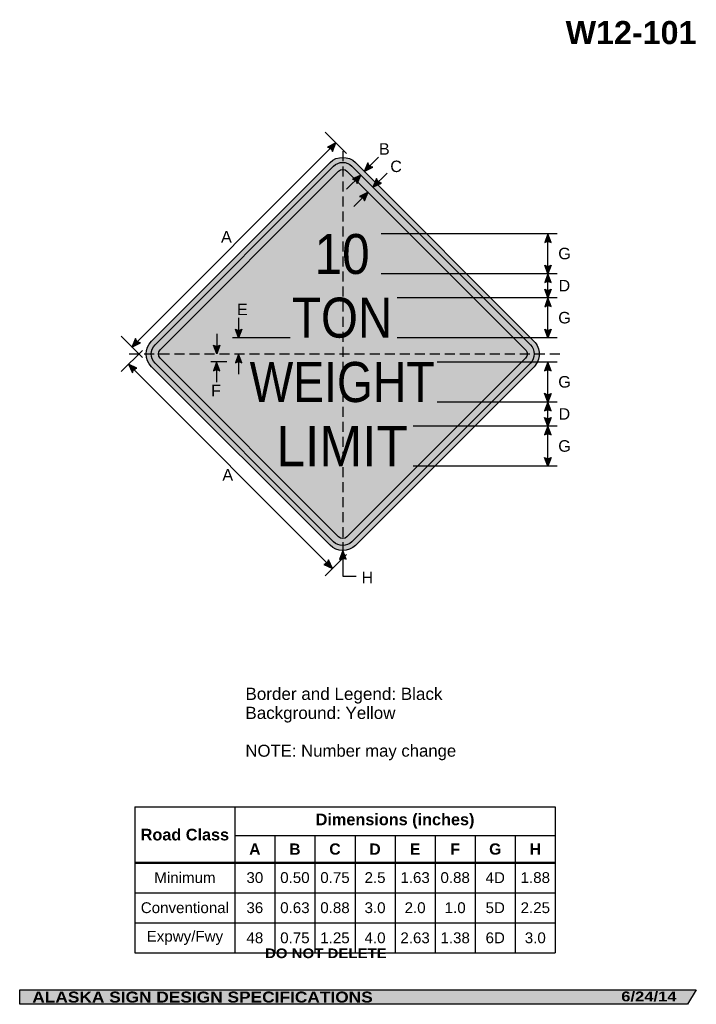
# Model space of a CAD drawing. Header units: feet. Extents: x 7 to 92, y 0 to 123.
import ezdxf
from ezdxf.enums import TextEntityAlignment as Align

# ---------------------------------------------------------------- set-up
doc = ezdxf.new("R2010")
doc.units = ezdxf.units.FT
doc.header["$MEASUREMENT"] = 0
doc.linetypes.add('DASHED2', pattern=[0.375, 0.25, -0.125])
doc.layers.add('Sign', color=7, linetype='Continuous')
doc.styles.add('ARIAL', font='arial.ttf')
doc.styles.add('ARIAL B', font='arialbd.ttf')
doc.styles.add('ARIAL BLACK B', font='ariblk.ttf')
doc.styles.add('ARIAL BLACK BI', font='ariblk.ttf')
doc.styles.add('FHWA SERIES D2000EX', font='txt')

# ---------------------------------------------------------------- blocks, each defined once
blk = doc.blocks.new('*T2')
at = {"color": 0, "linetype": 'ByBlock', "lineweight": -2, "transparency": 16777216}
for p, q in [((0, 0), (52.45956565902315, 0)), ((0, 0), (0, -18.22892995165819)), ((12.45956565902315, 0), (12.45956565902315, -18.22892995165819)), ((52.45956565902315, 0), (52.45956565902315, -18.22892995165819)), ((12.45956565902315, -3.595026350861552), (52.45956565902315, -3.595026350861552)), ((17.45956565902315, -3.595026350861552), (17.45956565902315, -18.22892995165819)), ((22.45956565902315, -3.595026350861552), (22.45956565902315, -18.22892995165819)), ((27.45956565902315, -3.595026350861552), (27.45956565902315, -18.22892995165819)), ((32.45956565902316, -3.595026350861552), (32.45956565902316, -18.22892995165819)), ((37.45956565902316, -3.595026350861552), (37.45956565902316, -18.22892995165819)), ((42.45956565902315, -3.595026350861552), (42.45956565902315, -18.22892995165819)), ((47.45956565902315, -3.595026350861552), (47.45956565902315, -18.22892995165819)), ((0, -6.963950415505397), (52.45956565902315, -6.963950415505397)), ((0, -10.71894359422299), (52.45956565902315, -10.71894359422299)), ((0, -14.47393677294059), (52.45956565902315, -14.47393677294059)), ((0, -18.22892995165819), (52.45956565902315, -18.22892995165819))]:
    blk.add_line(p, q, dxfattribs=at)
at = {"color": 18, "transparency": 16777216, "attachment_point": 5}
for s, insert, char_height, width, style in [('Dimensions (inches)', (32.45956565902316, -1.797513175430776), 1.45, 39.88, 'ARIAL B'), ('Road Class', (6.229782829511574, -3.481975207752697), 1.45, 12.33956565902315, 'ARIAL B'), ('A', (14.95956565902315, -5.279488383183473), 1.399999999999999, 4.879999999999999, 'ARIAL B'), ('B', (19.95956565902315, -5.279488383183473), 1.399999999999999, 4.879999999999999, 'ARIAL B'), ('C', (24.95956565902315, -5.279488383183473), 1.399999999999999, 4.879999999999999, 'ARIAL B'), ('D', (29.95956565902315, -5.279488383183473), 1.399999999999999, 4.879999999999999, 'ARIAL B'), ('E', (34.95956565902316, -5.279488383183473), 1.399999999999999, 4.879999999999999, 'ARIAL B'), ('F', (39.95956565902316, -5.279488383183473), 1.399999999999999, 4.879999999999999, 'ARIAL B'), ('G', (44.95956565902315, -5.279488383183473), 1.399999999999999, 4.879999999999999, 'ARIAL B'), ('H', (49.95956565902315, -5.279488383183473), 1.399999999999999, 4.879999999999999, 'ARIAL B'), ('Minimum', (6.229782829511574, -8.841447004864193), 1.35, 12.33956565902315, 'ARIAL'), ('30', (14.95956565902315, -8.841447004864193), 1.35, 4.879999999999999, 'ARIAL'), ('0.50', (19.95956565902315, -8.841447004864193), 1.35, 4.879999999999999, 'ARIAL'), ('0.75', (24.95956565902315, -8.841447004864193), 1.35, 4.879999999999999, 'ARIAL'), ('2.5', (29.95956565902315, -8.841447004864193), 1.35, 4.879999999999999, 'ARIAL'), ('1.63', (34.95956565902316, -8.841447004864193), 1.35, 4.879999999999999, 'ARIAL'), ('0.88', (39.95956565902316, -8.841447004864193), 1.35, 4.879999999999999, 'ARIAL'), ('4D', (44.95956565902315, -8.841447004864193), 1.35, 4.879999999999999, 'ARIAL'), ('1.88', (49.95956565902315, -8.841447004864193), 1.35, 4.879999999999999, 'ARIAL'), ('Conventional', (6.229782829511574, -12.59644018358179), 1.35, 12.33956565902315, 'ARIAL'), ('36', (14.95956565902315, -12.59644018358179), 1.35, 4.879999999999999, 'ARIAL'), ('0.63', (19.95956565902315, -12.59644018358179), 1.35, 4.879999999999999, 'ARIAL'), ('0.88', (24.95956565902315, -12.59644018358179), 1.35, 4.879999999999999, 'ARIAL'), ('3.0', (29.95956565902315, -12.59644018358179), 1.35, 4.879999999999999, 'ARIAL'), ('2.0', (34.95956565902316, -12.59644018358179), 1.35, 4.879999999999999, 'ARIAL'), ('1.0', (39.95956565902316, -12.59644018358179), 1.35, 4.879999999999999, 'ARIAL'), ('5D', (44.95956565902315, -12.59644018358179), 1.35, 4.879999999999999, 'ARIAL'), ('2.25', (49.95956565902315, -12.59644018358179), 1.35, 4.879999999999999, 'ARIAL'), ('Expwy/Fwy', (6.229782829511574, -16.35143336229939), 1.35, 12.33956565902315, 'ARIAL'), ('48', (14.95956565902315, -16.35143336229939), 1.35, 4.879999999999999, 'ARIAL'), ('0.75', (19.95956565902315, -16.35143336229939), 1.35, 4.879999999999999, 'ARIAL'), ('1.25', (24.95956565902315, -16.35143336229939), 1.35, 4.879999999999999, 'ARIAL'), ('4.0', (29.95956565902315, -16.35143336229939), 1.35, 4.879999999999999, 'ARIAL'), ('2.63', (34.95956565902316, -16.35143336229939), 1.35, 4.879999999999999, 'ARIAL'), ('1.38', (39.95956565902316, -16.35143336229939), 1.35, 4.879999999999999, 'ARIAL'), ('6D', (44.95956565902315, -16.35143336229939), 1.35, 4.879999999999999, 'ARIAL'), ('3.0', (49.95956565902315, -16.35143336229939), 1.35, 4.879999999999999, 'ARIAL')]:
    blk.add_mtext(s, dxfattribs=dict(at, insert=insert, char_height=char_height, width=width, style=style))

msp = doc.modelspace()

# ---------------------------------------------------------------- hatches: boundary and pattern name
h = msp.add_hatch(color=256)
h.dxf.hatch_style = 1
edge = h.paths.add_edge_path()
edge.add_line((46.424025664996, 106.6879268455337), (46.87455668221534, 107.7608688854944))
edge.add_line((46.87455668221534, 107.7608688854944), (45.8236766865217, 107.2434989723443))
edge.add_arc((45.71497379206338, 106.5238816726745), 0.7277811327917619, 13.026667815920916, 81.4100407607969, ccw=False)
at = {"true_color": 0xffff00}
h = msp.add_hatch(color=2, dxfattribs=at)
h.dxf.hatch_style = 1
h.paths.add_polyline_path([(23.85675778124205, 83.03422862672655, 0.4143489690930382), (23.85900175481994, 79.8500044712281), (46.13062138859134, 57.57838450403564, 0.4147360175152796), (49.31694869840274, 57.58273626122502), (71.58646551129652, 79.85224811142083, 0.4145503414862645), (71.58312372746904, 83.03757041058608), (49.31260190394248, 105.3080922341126, 0.4140749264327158), (46.12986802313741, 105.3073389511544)])
h.paths.add_polyline_path([(24.30398787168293, 80.29582465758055), (46.57581335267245, 58.02399874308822, 0.4148540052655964), (48.87100165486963, 58.02759552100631), (71.14085116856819, 80.29743997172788, 0.4146352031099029), (71.1381118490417, 82.59177598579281), (48.86740963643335, 104.8624782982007, 0.4140749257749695), (46.57527117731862, 104.8619358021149), (24.30270602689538, 82.58937076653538, 0.4145409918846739)], flags=16)
h.paths.add_polyline_path([(47.19729149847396, 104.2399154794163), (24.92472634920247, 81.96735044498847, 0.4146977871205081), (24.92559340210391, 80.91825977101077), (47.19729013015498, 58.64656235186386, 0.4153661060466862), (48.24799426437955, 58.64862877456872), (70.51853591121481, 80.9191652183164, 0.4149035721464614), (70.51680160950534, 81.96904558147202), (48.24593207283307, 104.2399154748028, 0.4142135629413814)], flags=0)
h = msp.add_hatch(color=256)
h.dxf.hatch_style = 1
h.paths.add_polyline_path([(24.30270602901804, 82.58937076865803, 0.4145409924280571), (24.30398787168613, 80.29582465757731), (46.57581335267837, 58.02399874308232, 0.4148540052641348), (48.87100165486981, 58.02759552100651), (71.1408511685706, 80.29743997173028, 0.4146352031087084), (71.13811184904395, 82.59177598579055), (48.86740963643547, 104.8624782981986, 0.4140749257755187), (46.57527117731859, 104.8619358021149)])
h.paths.add_polyline_path([(47.19729149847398, 104.2399154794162), (24.92472634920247, 81.96735044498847, 0.4146977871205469), (24.92559340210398, 80.9182597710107), (47.19729013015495, 58.64656235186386, 0.4153661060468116), (48.24799426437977, 58.64862877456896), (70.5185359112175, 80.9191652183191, 0.4149035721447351), (70.51680160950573, 81.9690455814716), (48.24593207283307, 104.2399154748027, 0.4142135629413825)], flags=16)
h = msp.add_hatch(color=2, dxfattribs=at)
h.dxf.hatch_style = 1
h.paths.add_polyline_path([(24.92472635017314, 81.96735044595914, 0.4146977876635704), (24.92559340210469, 80.91825977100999), (47.19729013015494, 58.64656235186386, 0.415366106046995), (48.2479942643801, 58.64862877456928), (70.51853591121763, 80.91916521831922, 0.4149035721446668), (70.51680160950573, 81.9690455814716), (48.24593207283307, 104.2399154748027, 0.4142135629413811), (47.19729149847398, 104.2399154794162)])
h = msp.add_hatch(color=256)
h.dxf.hatch_style = 1
edge = h.paths.add_edge_path()
edge.add_line((50.85090043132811, 105.2932667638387), (50.40036941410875, 104.220324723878))
edge.add_line((50.40036941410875, 104.220324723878), (51.45124940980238, 104.7376946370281))
edge.add_arc((51.55995230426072, 105.4573119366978), 0.7277811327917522, 193.0266678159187, 261.4100407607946, ccw=False)
h = msp.add_hatch(color=256)
h.dxf.hatch_style = 1
edge = h.paths.add_edge_path()
edge.add_line((49.51725057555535, 102.6890149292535), (49.96778159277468, 103.7619569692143))
edge.add_line((49.96778159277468, 103.7619569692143), (48.91690159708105, 103.2445870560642))
edge.add_arc((48.80819870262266, 102.5249697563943), 0.7277811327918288, 13.026667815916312, 81.41004076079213, ccw=False)
at = {"true_color": 0xffffff}
h = msp.add_hatch(color=7, dxfattribs=at)
h.dxf.hatch_style = 1
h.paths.add_polyline_path([(49.96778159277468, 103.7619569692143), (49.13425352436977, 103.3515938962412), (49.59993029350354, 102.8859171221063)])
h = msp.add_hatch(color=256)
h.dxf.hatch_style = 1
edge = h.paths.add_edge_path()
edge.add_line((51.93642903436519, 103.3165074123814), (51.48589801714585, 102.2435653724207))
edge.add_line((51.48589801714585, 102.2435653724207), (52.53677801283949, 102.7609352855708))
edge.add_arc((52.64548090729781, 103.4805525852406), 0.7277811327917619, 193.0266678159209, 261.41004076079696, ccw=False)
h = msp.add_hatch(color=256)
h.dxf.hatch_style = 1
edge = h.paths.add_edge_path()
edge.add_line((50.42708856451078, 100.5347235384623), (50.87761958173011, 101.607665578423))
edge.add_line((50.87761958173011, 101.607665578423), (49.82673958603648, 101.0902956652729))
edge.add_arc((49.71803669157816, 100.3706783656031), 0.7277811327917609, 13.026667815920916, 81.41004076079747, ccw=False)
h = msp.add_hatch(color=256)
h.dxf.hatch_style = 1
edge = h.paths.add_edge_path()
edge.add_line((73.7376584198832, 95.34496600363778), (73.32728081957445, 96.43389806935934))
edge.add_line((73.32728081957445, 96.43389806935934), (72.9197376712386, 95.33575009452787))
edge.add_arc((73.3354805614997, 94.73840327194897), 0.7277811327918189, 56.45386549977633, 124.83723844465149, ccw=False)
h = msp.add_hatch(color=256)
h.dxf.hatch_style = 1
edge = h.paths.add_edge_path()
edge.add_line((73.7376584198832, 92.52413222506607), (73.32728081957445, 91.4352001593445))
edge.add_line((73.32728081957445, 91.4352001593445), (72.9197376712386, 92.533348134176))
edge.add_arc((73.33548056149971, 93.13069495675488), 0.7277811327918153, 235.162761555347, 303.5461345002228)
h = msp.add_hatch(color=256)
h.dxf.hatch_style = 1
edge = h.paths.add_edge_path()
edge.add_line((73.7376584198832, 90.34626809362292), (73.32728081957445, 91.4352001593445))
edge.add_line((73.32728081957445, 91.4352001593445), (72.9197376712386, 90.337052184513))
edge.add_arc((73.33548056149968, 89.73970536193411), 0.7277811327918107, 56.45386549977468, 124.83723844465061, ccw=False)
h = msp.add_hatch(color=256)
h.dxf.hatch_style = 1
edge = h.paths.add_edge_path()
edge.add_line((73.7376584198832, 89.52803847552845), (73.32728081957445, 88.4391064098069))
edge.add_line((73.32728081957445, 88.4391064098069), (72.9197376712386, 89.53725438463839))
edge.add_arc((73.33548056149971, 90.13460120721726), 0.7277811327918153, 235.162761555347, 303.5461345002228)
h = msp.add_hatch(color=256)
h.dxf.hatch_style = 1
edge = h.paths.add_edge_path()
edge.add_line((73.7376584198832, 87.35017434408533), (73.32728081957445, 88.4391064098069))
edge.add_line((73.32728081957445, 88.4391064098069), (72.9197376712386, 87.3409584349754))
edge.add_arc((73.33548056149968, 86.74361161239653), 0.7277811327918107, 56.45386549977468, 124.83723844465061, ccw=False)
h = msp.add_hatch(color=256)
h.dxf.hatch_style = 1
edge = h.paths.add_edge_path()
edge.add_line((35.1378486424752, 84.54704533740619), (34.72747104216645, 83.45811327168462))
edge.add_line((34.72747104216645, 83.45811327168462), (34.31992789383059, 84.55626124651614))
edge.add_arc((34.73567078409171, 85.15360806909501), 0.7277811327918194, 235.1627615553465, 303.5461345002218)
h = msp.add_hatch(color=256)
h.dxf.hatch_style = 1
edge = h.paths.add_edge_path()
edge.add_line((73.7376584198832, 84.53585097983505), (73.32728081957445, 83.4469189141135))
edge.add_line((73.32728081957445, 83.4469189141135), (72.9197376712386, 84.54506688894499))
edge.add_arc((73.33548056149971, 85.14241371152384), 0.7277811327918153, 235.162761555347, 303.5461345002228)
h = msp.add_hatch(color=256)
h.dxf.hatch_style = 1
edge = h.paths.add_edge_path()
edge.add_line((21.86556071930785, 83.37428394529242), (21.41502970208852, 82.3013419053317))
edge.add_line((21.41502970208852, 82.3013419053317), (22.46590969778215, 82.81871181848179))
edge.add_arc((22.57461259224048, 83.5383291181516), 0.7277811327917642, 193.0266678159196, 261.4100407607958, ccw=False)
h = msp.add_hatch(color=256)
h.dxf.hatch_style = 1
edge = h.paths.add_edge_path()
edge.add_line((32.39826531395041, 82.5431390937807), (31.98788771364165, 81.45420702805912))
edge.add_line((31.98788771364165, 81.45420702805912), (31.58034456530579, 82.55235500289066))
edge.add_arc((31.99608745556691, 83.14970182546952), 0.7277811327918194, 235.1627615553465, 303.5461345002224)
h = msp.add_hatch(color=256)
h.dxf.hatch_style = 1
edge = h.paths.add_edge_path()
edge.add_line((35.13784864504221, 80.32631151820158), (34.72747104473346, 81.41524358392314))
edge.add_line((34.72747104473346, 81.41524358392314), (34.3199278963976, 80.31709560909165))
edge.add_arc((34.7356707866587, 79.71974878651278), 0.7277811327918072, 56.4538654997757, 124.83723844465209, ccw=False)
h = msp.add_hatch(color=256)
h.dxf.hatch_style = 1
edge = h.paths.add_edge_path()
edge.add_line((22.03697018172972, 79.6741892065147), (20.97683970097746, 80.15409146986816))
edge.add_line((20.97683970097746, 80.15409146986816), (21.46507886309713, 79.08936478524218))
edge.add_arc((22.181430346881, 78.96088938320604), 0.7277811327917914, 101.44890420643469, 169.832277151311, ccw=False)
h = msp.add_hatch(color=256)
h.dxf.hatch_style = 1
edge = h.paths.add_edge_path()
edge.add_line((32.39305698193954, 79.35235318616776), (31.98267938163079, 80.44128525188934))
edge.add_line((31.98267938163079, 80.44128525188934), (31.57513623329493, 79.34313727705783))
edge.add_arc((31.99087912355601, 78.74579045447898), 0.727781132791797, 56.45386549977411, 124.837238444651, ccw=False)
h = msp.add_hatch(color=256)
h.dxf.hatch_style = 1
edge = h.paths.add_edge_path()
edge.add_line((73.7168250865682, 79.33975768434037), (73.30644748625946, 80.42868975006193))
edge.add_line((73.30644748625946, 80.42868975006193), (72.8989043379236, 79.33054177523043))
edge.add_arc((73.31464722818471, 78.73319495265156), 0.7277811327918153, 56.45386549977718, 124.837238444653, ccw=False)
h = msp.add_hatch(color=256)
h.dxf.hatch_style = 1
edge = h.paths.add_edge_path()
edge.add_line((73.7168250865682, 76.52543432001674), (73.30644748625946, 75.43650225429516))
edge.add_line((73.30644748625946, 75.43650225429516), (72.8989043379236, 76.53465022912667))
edge.add_arc((73.3146472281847, 77.13199705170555), 0.7277811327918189, 235.1627615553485, 303.5461345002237)
h = msp.add_hatch(color=256)
h.dxf.hatch_style = 1
edge = h.paths.add_edge_path()
edge.add_line((73.7168250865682, 74.34757018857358), (73.30644748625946, 75.43650225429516))
edge.add_line((73.30644748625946, 75.43650225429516), (72.8989043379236, 74.33835427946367))
edge.add_arc((73.31464722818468, 73.74100745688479), 0.7277811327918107, 56.45386549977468, 124.83723844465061, ccw=False)
h = msp.add_hatch(color=256)
h.dxf.hatch_style = 1
edge = h.paths.add_edge_path()
edge.add_line((73.7168250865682, 73.52543432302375), (73.30644748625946, 72.4365022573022))
edge.add_line((73.30644748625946, 72.4365022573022), (72.8989043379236, 73.5346502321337))
edge.add_arc((73.31464722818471, 74.13199705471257), 0.7277811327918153, 235.162761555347, 303.5461345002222)
h = msp.add_hatch(color=256)
h.dxf.hatch_style = 1
edge = h.paths.add_edge_path()
edge.add_line((73.7168250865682, 71.34757019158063), (73.30644748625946, 72.4365022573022))
edge.add_line((73.30644748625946, 72.4365022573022), (72.8989043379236, 71.3383542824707))
edge.add_arc((73.3146472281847, 70.74100745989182), 0.7277811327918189, 56.45386549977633, 124.83723844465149, ccw=False)
h = msp.add_hatch(color=256)
h.dxf.hatch_style = 1
edge = h.paths.add_edge_path()
edge.add_line((73.7168250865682, 68.53064266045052), (73.30644748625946, 67.44171059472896))
edge.add_line((73.30644748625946, 67.44171059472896), (72.8989043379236, 68.53985856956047))
edge.add_arc((73.31464722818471, 69.13720539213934), 0.7277811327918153, 235.162761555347, 303.5461345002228)
h = msp.add_hatch(color=256)
h.dxf.hatch_style = 1
edge = h.paths.add_edge_path()
edge.add_line((48.1319892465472, 55.83088386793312), (47.72161164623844, 56.91981593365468))
edge.add_line((47.72161164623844, 56.91981593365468), (47.3140684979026, 55.82166795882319))
edge.add_arc((47.72981138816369, 55.22432113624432), 0.7277811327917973, 56.4538654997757, 124.837238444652, ccw=False)
h = msp.add_hatch(color=256)
h.dxf.hatch_style = 1
edge = h.paths.add_edge_path()
edge.add_line((45.37243614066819, 55.17826681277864), (46.43256662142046, 54.69836454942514))
edge.add_line((46.43256662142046, 54.69836454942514), (45.94432745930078, 55.76309123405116))
edge.add_arc((45.22797597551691, 55.89156663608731), 0.7277811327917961, 281.4489042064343, 349.8322771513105, ccw=False)
at = {"layer": 'Sign', "true_color": 0x000000}
msp.add_hatch(color=18, dxfattribs=at).paths.add_polyline_path([(7.399373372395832, 2.133735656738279), (91.84195454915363, 2.133735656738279), (90.75006357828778, 0.3343149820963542), (7.402168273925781, 0.3343149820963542)], flags=0)

# ---------------------------------------------------------------- linework, layer by layer
for p, q in [((21.78762481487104, 24.97051625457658), (74.2471904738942, 24.97051625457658)), ((21.78762481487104, 18.07065026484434), (74.2471904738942, 18.07065026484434)), ((21.78762481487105, 17.95549806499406), (74.2471904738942, 17.95549806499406))]:
    msp.add_line(p, q)
for points in [[(46.424025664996, 106.6879268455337), (46.87455668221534, 107.7608688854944), (45.8236766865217, 107.2434989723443, -0.307560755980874), (46.424025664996, 106.6879268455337, -4.141293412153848)], [(50.85090043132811, 105.2932667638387), (50.40036941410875, 104.220324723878), (51.45124940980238, 104.7376946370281, -0.307560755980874), (50.85090043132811, 105.2932667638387, -4.141293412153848)], [(49.51725057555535, 102.6890149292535), (49.96778159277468, 103.7619569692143), (48.91690159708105, 103.2445870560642, -0.307560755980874), (49.51725057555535, 102.6890149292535, -4.141293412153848)], [(51.93642903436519, 103.3165074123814), (51.48589801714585, 102.2435653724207), (52.53677801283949, 102.7609352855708, -0.307560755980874), (51.93642903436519, 103.3165074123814, -4.141293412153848)], [(50.42708856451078, 100.5347235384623), (50.87761958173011, 101.607665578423), (49.82673958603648, 101.0902956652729, -0.307560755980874), (50.42708856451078, 100.5347235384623, -4.141293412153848)], [(73.7376584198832, 95.34496600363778), (73.32728081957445, 96.43389806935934), (72.9197376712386, 95.33575009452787, -0.307560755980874), (73.7376584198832, 95.34496600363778, -4.141293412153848)], [(73.7376584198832, 92.52413222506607), (73.32728081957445, 91.4352001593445), (72.9197376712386, 92.533348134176, 0.307560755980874), (73.7376584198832, 92.52413222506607, 4.141293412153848)], [(73.7376584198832, 90.34626809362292), (73.32728081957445, 91.4352001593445), (72.9197376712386, 90.337052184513, -0.307560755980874), (73.7376584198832, 90.34626809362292, -4.141293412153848)], [(73.7376584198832, 89.52803847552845), (73.32728081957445, 88.4391064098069), (72.9197376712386, 89.53725438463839, 0.307560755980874), (73.7376584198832, 89.52803847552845, 4.141293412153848)], [(73.7376584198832, 87.35017434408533), (73.32728081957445, 88.4391064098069), (72.9197376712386, 87.3409584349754, -0.307560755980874), (73.7376584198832, 87.35017434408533, -4.141293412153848)], [(35.1378486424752, 84.54704533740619), (34.72747104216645, 83.45811327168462), (34.31992789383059, 84.55626124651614, 0.307560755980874), (35.1378486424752, 84.54704533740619, 4.141293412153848)], [(73.7376584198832, 84.53585097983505), (73.32728081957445, 83.4469189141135), (72.9197376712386, 84.54506688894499, 0.307560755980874), (73.7376584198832, 84.53585097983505, 4.141293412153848)], [(21.86556071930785, 83.37428394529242), (21.41502970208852, 82.3013419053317), (22.46590969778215, 82.81871181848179, -0.307560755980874), (21.86556071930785, 83.37428394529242, -4.141293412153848)], [(32.39826531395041, 82.5431390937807), (31.98788771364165, 81.45420702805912), (31.58034456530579, 82.55235500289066, 0.307560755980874), (32.39826531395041, 82.5431390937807, 4.141293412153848)], [(35.13784864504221, 80.32631151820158), (34.72747104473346, 81.41524358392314), (34.3199278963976, 80.31709560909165, -0.307560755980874), (35.13784864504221, 80.32631151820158, -4.141293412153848)], [(22.03697018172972, 79.6741892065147), (20.97683970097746, 80.15409146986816), (21.46507886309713, 79.08936478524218, -0.307560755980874), (22.03697018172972, 79.6741892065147, -4.141293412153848)], [(32.39305698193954, 79.35235318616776), (31.98267938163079, 80.44128525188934), (31.57513623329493, 79.34313727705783, -0.307560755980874), (32.39305698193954, 79.35235318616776, -4.141293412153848)], [(73.7168250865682, 79.33975768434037), (73.30644748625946, 80.42868975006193), (72.8989043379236, 79.33054177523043, -0.307560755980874), (73.7168250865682, 79.33975768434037, -4.141293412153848)], [(73.7168250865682, 76.52543432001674), (73.30644748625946, 75.43650225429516), (72.8989043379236, 76.53465022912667, 0.307560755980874), (73.7168250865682, 76.52543432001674, 4.141293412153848)], [(73.7168250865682, 74.34757018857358), (73.30644748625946, 75.43650225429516), (72.8989043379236, 74.33835427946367, -0.307560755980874), (73.7168250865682, 74.34757018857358, -4.141293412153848)], [(73.7168250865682, 73.52543432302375), (73.30644748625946, 72.4365022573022), (72.8989043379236, 73.5346502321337, 0.307560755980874), (73.7168250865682, 73.52543432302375, 4.141293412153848)], [(73.7168250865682, 71.34757019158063), (73.30644748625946, 72.4365022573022), (72.8989043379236, 71.3383542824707, -0.307560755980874), (73.7168250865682, 71.34757019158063, -4.141293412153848)], [(73.7168250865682, 68.53064266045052), (73.30644748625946, 67.44171059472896), (72.8989043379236, 68.53985856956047, 0.307560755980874), (73.7168250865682, 68.53064266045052, 4.141293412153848)], [(48.1319892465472, 55.83088386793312), (47.72161164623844, 56.91981593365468), (47.3140684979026, 55.82166795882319, -0.307560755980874), (48.1319892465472, 55.83088386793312, -4.141293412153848)], [(45.37243614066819, 55.17826681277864), (46.43256662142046, 54.69836454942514), (45.94432745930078, 55.76309123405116, -0.307560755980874), (45.37243614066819, 55.17826681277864, -4.141293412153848)]]:
    msp.add_lwpolyline(points, format="xyb")
for points in [[(46.1302304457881, 105.3077012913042, -0.4140082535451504), (49.3126019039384, 105.3080922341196), (71.58312372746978, 83.03757041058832, -0.4145503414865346), (71.58646551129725, 79.85224811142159), (49.30976167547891, 57.5755492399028, -0.4134136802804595), (46.13062138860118, 57.57838450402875), (23.85602243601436, 79.85298379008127, -0.4138008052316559), (23.85675778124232, 83.03422862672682)], [(46.57557874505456, 104.86224328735, -0.4139963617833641), (48.86740963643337, 104.8624782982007), (71.13811184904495, 82.59177598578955, -0.4146352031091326), (71.14085116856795, 80.29743997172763), (48.86490250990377, 58.02149637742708, -0.4132958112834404), (46.57581335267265, 58.02399874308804), (24.30142559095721, 80.29838693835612, -0.4138008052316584), (24.3023718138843, 82.58903645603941)], [(47.19749952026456, 104.2401234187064, -0.4139587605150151), (48.24568382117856, 104.240163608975), (70.51680160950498, 81.96904558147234, -0.4149035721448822), (70.51853591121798, 80.91916521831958), (48.24386939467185, 58.64450390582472, -0.4129231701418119), (47.19753874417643, 58.64631385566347), (24.92386071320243, 80.91999245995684, -0.4136441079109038), (24.92457351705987, 81.96719756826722)]]:
    msp.add_lwpolyline(points, format="xyb", close=True)
at = {"color": 7, "true_color": 0xffffff}
msp.add_lwpolyline([(49.96778159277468, 103.7619569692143), (49.13425352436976, 103.3515938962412), (49.59993029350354, 102.8859171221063)], close=True, dxfattribs=at)
at = {"layer": 'Sign', "color": 18, "lineweight": -3, "true_color": 0x000000}
for p, q in [((48.16907766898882, 106.4516164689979), (45.51742723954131, 109.1032668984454)), ((21.41502970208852, 82.3013419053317), (46.87087382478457, 107.7571860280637)), ((52.16813636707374, 105.9880916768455), (50.40036941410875, 104.2203247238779)), ((48.20001463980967, 101.9941900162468), (49.96778159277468, 103.7619569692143)), ((53.25366497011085, 104.0113323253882), (51.48589801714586, 102.2435653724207)), ((49.1098526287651, 99.83989862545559), (50.87761958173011, 101.607665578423)), ((74.4913303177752, 96.43389806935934), (52.49133031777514, 96.43389806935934)), ((73.32728081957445, 83.4338980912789), (73.32728081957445, 96.43389807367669)), ((74.4913303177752, 91.4352001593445), (52.49133031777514, 91.4352001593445)), ((74.4913303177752, 88.4391064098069), (54.49133031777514, 88.4391064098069)), ((34.72747104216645, 85.95811327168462), (34.72747104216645, 83.45811327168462)), ((22.71323354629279, 80.99577234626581), (20.06158311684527, 83.64742277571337)), ((31.98788771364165, 83.95420702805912), (31.98788771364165, 81.45420702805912)), ((41.15994281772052, 83.44649358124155), (33.97244283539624, 83.44649358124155)), ((74.4913303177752, 83.4469189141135), (54.49133031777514, 83.4469189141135)), ((22.71323354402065, 81.8907043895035), (20.06158311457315, 79.23905396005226)), ((34.72747104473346, 81.41524358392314), (34.72747104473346, 78.91524358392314)), ((20.97676164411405, 80.15425085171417), (46.43260576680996, 54.69840672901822)), ((33.26913771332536, 80.4437903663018), (31.26913771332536, 80.4437903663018)), ((31.98267938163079, 80.44128525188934), (31.98267938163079, 77.94128525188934)), ((74.4913303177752, 80.42868975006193), (59.49133031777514, 80.42868975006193)), ((73.30644748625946, 67.44171059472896), (73.30644748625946, 80.43129392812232)), ((74.4913303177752, 75.43650225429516), (59.49133031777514, 75.43650225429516)), ((74.4913303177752, 72.4365022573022), (56.49133031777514, 72.4365022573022)), ((74.4913303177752, 67.44171059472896), (56.49133031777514, 67.44171059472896)), ((47.72161164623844, 56.91981593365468), (47.72142075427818, 53.72447180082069)), ((48.16907766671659, 56.43486026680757), (45.51742723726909, 53.78320983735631)), ((47.72142075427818, 53.72447180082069), (49.40367081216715, 53.72447180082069))]:
    msp.add_line(p, q, dxfattribs=at)
at = {"layer": 'Sign', "color": 18, "linetype": 'DASHED2', "lineweight": -3, "ltscale": 5, "true_color": 0x000000}
for points in [[(47.72161164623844, 106.7194480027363), (47.72161164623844, 56.91981593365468)], [(21.0772551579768, 81.44323836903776), (74.91058849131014, 81.44323836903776)]]:
    msp.add_lwpolyline(points, dxfattribs=at)
at = {"layer": 'Sign', "color": 250, "lineweight": -3, "true_color": 0x1f1a17}
msp.add_lwpolyline([(7.399373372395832, 2.133735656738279), (91.84195454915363, 2.133735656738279), (90.75006357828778, 0.3343149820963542), (7.402168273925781, 0.3343149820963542)], close=True, dxfattribs=at)

# ---------------------------------------------------------------- block references
msp.add_blockref('*T2', (21.78762481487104, 24.97051625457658))

# ---------------------------------------------------------------- texts
at = {"layer": 'Sign', "color": 18, "true_color": 0x000000}
for s, height, style, p, p2 in [('W12-101', 2.879075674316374, 'ARIAL B', (75.53586832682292, 120.0899314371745), (91.85586754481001, 120.0899314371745)), ('B', 1.438096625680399, 'ARIAL', (52.23749666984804, 106.2956015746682), (53.57749666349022, 106.2956015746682)), ('C', 1.427342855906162, 'ARIAL', (53.65416333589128, 104.1289349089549), (55.09416339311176, 104.1289349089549)), ('A', 1.434945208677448, 'ARIAL', (32.52916334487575, 95.3372682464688), (33.86916333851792, 95.3372682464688)), ('10', 4.982198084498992, 'FHWA SERIES D2000EX', (44.19802831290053, 91.4222852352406), (51.07852831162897, 91.4222852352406)), ('G', 1.43563083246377, 'ARIAL', (74.61249665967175, 93.25389807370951), (76.17249660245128, 93.25389807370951)), ('D', 1.427342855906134, 'ARIAL', (74.6541633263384, 89.25389808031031), (76.09416338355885, 89.25389808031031)), ('E', 1.438096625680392, 'ARIAL', (34.51874667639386, 86.2851849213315), (35.85874667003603, 86.2851849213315)), ('TON', 4.989791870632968, 'FHWA SERIES D2000EX', (41.38327831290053, 83.47941024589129), (53.89327854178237, 83.47941024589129)), ('G', 1.43563083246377, 'ARIAL', (74.61249665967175, 85.25389809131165), (76.17249660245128, 85.25389809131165)), ('WEIGHT', 4.995471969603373, 'FHWA SERIES D2000EX', (36.10127831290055, 75.44816025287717), (59.17527867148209, 75.44816025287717)), ('G', 1.43563083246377, 'ARIAL', (74.61249665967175, 77.25129392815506), (76.17249660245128, 77.25129392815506)), ('F', 1.429672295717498, 'ARIAL', (31.28958001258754, 76.17060159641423), (32.50958004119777, 76.17060159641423)), ('D', 1.427342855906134, 'ARIAL', (74.6541633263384, 73.25129393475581), (76.09416338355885, 73.25129393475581)), ('LIMIT', 5.01824333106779, 'FHWA SERIES D2000EX', (39.43727831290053, 67.44816025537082), (55.83927905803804, 67.44816025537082)), ('G', 1.43563083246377, 'ARIAL', (74.61249665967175, 69.2512939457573), (76.17249660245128, 69.2512939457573)), ('A', 1.43494520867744, 'ARIAL', (32.69583001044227, 65.64976825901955), (34.03583000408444, 65.64976825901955)), ('H', 1.427342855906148, 'ARIAL', (50.06041334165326, 52.85810159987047), (51.50041339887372, 52.85810159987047)), ('Border and Legend: Black', 1.52219356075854, 'ARIAL', (35.57339748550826, 38.2959928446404), (60.1631573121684, 38.2959928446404)), ('Background: Yellow', 1.516371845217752, 'ARIAL', (35.57339748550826, 35.92385417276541), (54.29634889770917, 35.92385417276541)), ('NOTE: Number may change', 1.492409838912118, 'ARIAL', (35.57339748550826, 31.21619075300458), (61.87584837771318, 31.21619075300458))]:
    msp.add_text(s, height=height, dxfattribs=dict(at, style=style)).set_placement(p, p2, align=Align.ALIGNED)
at = {"layer": 'Sign', "color": 7, "true_color": 0xffffff}
for s, height, style, p, p2 in [('DO NOT DELETE', 1.207680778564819, 'ARIAL BLACK B', (38.01575215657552, 6.093083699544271), (53.19908396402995, 6.093083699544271)), ('ALASKA SIGN DESIGN SPECIFICATIONS', 1.370356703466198, 'ARIAL BLACK BI', (8.970644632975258, 0.5518362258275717), (51.45731099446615, 0.5518362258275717)), ('6/24/14', 1.226406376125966, 'ARIAL BLACK BI', (82.47445170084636, 0.7043360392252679), (89.37445155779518, 0.7043360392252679))]:
    msp.add_text(s, height=height, dxfattribs=dict(at, style=style)).set_placement(p, p2, align=Align.ALIGNED)

doc.saveas('drawing.dxf')
